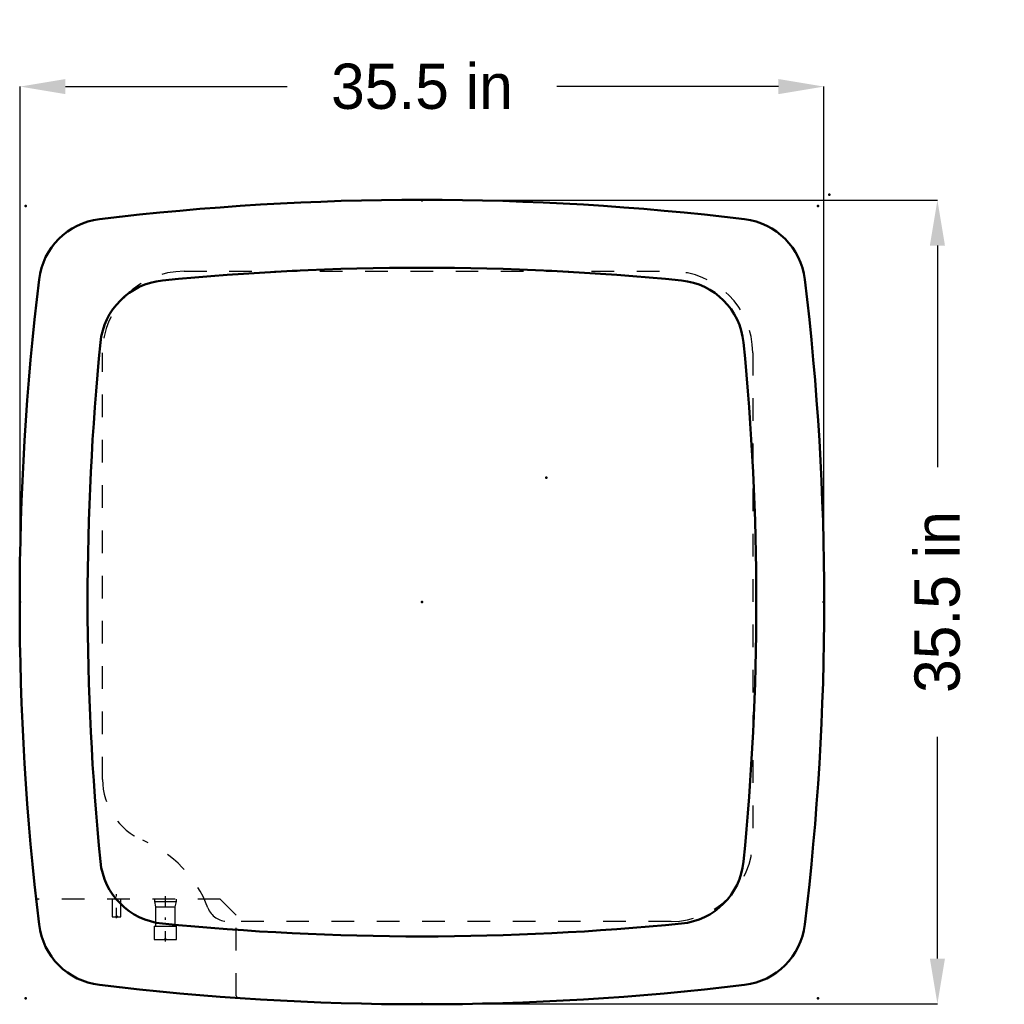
# Model space of a CAD drawing. Header units: inches. Extents: x -0.3 to 43.2, y -0.3 to 43.2.
import ezdxf

# ---------------------------------------------------------------- set-up
doc = ezdxf.new("R2010")
doc.units = ezdxf.units.IN
doc.header["$MEASUREMENT"] = 0
doc.linetypes.add('Center', pattern=[1.5, 0.45, -0.5, 0.05, -0.5])
doc.linetypes.add('Dashed', pattern=[2, 1, -1])
for name, color, linetype, lineweight in [('2d ConnectionPoints', 7, 'Continuous', 50), ('AM_0', 7, 'Continuous', 50), ('AM_5', 3, 'Continuous', 25), ('AM_7', 7, 'Center', 25), ('AM_9', 6, 'Dashed', 25)]:
    doc.layers.add(name, color=color, linetype=linetype, lineweight=lineweight)
doc.dimstyles.get("Standard").update_dxf_attribs({"dimtxt": 0.18, "dimasz": 0.18, "dimexe": 0.18, "dimexo": 0.0625, "dimgap": 0.09, "dimtad": 0, "dimtih": 1, "dimtoh": 1, "dimdec": 4, "dimzin": 0, "dimdsep": 46, "dimtxsty": 'Standard', "dimcen": 0.09, "dimadec": 0, "dimazin": 0, "dimtfac": 1, "dimtdec": 4, "dimtofl": 0, "dimtmove": 0, "dimatfit": 3, "dimfxl": 1, "dimtolj": 1, "dimtzin": 0, "dimarcsym": 0})

# ---------------------------------------------------------------- blocks, each defined once
blk = doc.blocks.new('*D1')
at = {"layer": 'AM_5', "color": 0, "lineweight": -2}
for p, q in [((-0.25, 17.5), (-0.25, 40.27)), ((1.75, 40.27), (11.547, 40.27)), ((33.25, 40.27), (23.453, 40.27)), ((35.25, 17.5), (35.25, 40.27))]:
    blk.add_line(p, q, dxfattribs=at)
at = {"layer": 'AM_5', "color": 0}
for points in [[(1.75, 40.603), (1.75, 39.937), (-0.25, 40.27)], [(33.25, 39.937), (33.25, 40.603), (35.25, 40.27)]]:
    blk.add_solid(points, dxfattribs=at)
at = {"layer": 'Defpoints', "color": 0}
for p in [(35.25, 40.27), (-0.25, 17.5), (35.25, 17.5)]:
    blk.add_point(p, dxfattribs=at)
at = {"layer": 'AM_5', "color": 0, "insert": (17.5, 40.27), "char_height": 2, "attachment_point": 5}
blk.add_mtext('\\A1;35.5 in', dxfattribs=at)
blk = doc.blocks.new('*D2')
at = {"layer": 'AM_5', "color": 0, "lineweight": -2}
for p, q in [((17.5, 35.25), (40.27, 35.25)), ((40.27, 33.25), (40.27, 23.453)), ((40.27, 1.75), (40.27, 11.547)), ((17.5, -0.25), (40.27, -0.25))]:
    blk.add_line(p, q, dxfattribs=at)
at = {"layer": 'AM_5', "color": 0}
for points in [[(40.603, 33.25), (39.937, 33.25), (40.27, 35.25)], [(39.937, 1.75), (40.603, 1.75), (40.27, -0.25)]]:
    blk.add_solid(points, dxfattribs=at)
at = {"layer": 'Defpoints', "color": 0}
for p in [(17.5, 35.25), (40.27, 35.25), (17.5, -0.25)]:
    blk.add_point(p, dxfattribs=at)
at = {"layer": 'AM_5', "color": 0, "insert": (40.27, 17.5), "char_height": 2, "attachment_point": 5, "rotation": 90}
blk.add_mtext('\\A1;35.5 in', dxfattribs=at)

msp = doc.modelspace()

# ---------------------------------------------------------------- linework, layer by layer
at = {"layer": '2d ConnectionPoints'}
for p in [(17.5, 35.25), (35.5, 35.5), (35.5, 35.5), (0, 35), (35, 35), (23, 23), (-0.25, 17.5), (17.5, 17.5), (17.5, 17.5), (35.25, 17.5), (4.007, 3.6), (6.167, 2.6), (0, 0), (35, 0), (17.5, -0.25)]:
    msp.add_point(p, dxfattribs=at)
at = {"layer": 'AM_0'}
for centre, radius, start, end in [((17.5, -83.81), 119.08, 83.1265578, 96.8734414), ((3.61392, 31.38608), 3.05, 96.873406, 173.12656), ((31.38608, 31.38608), 3.05, 6.873442, 83.12656), ((17.5, -83.81), 116.08, 84.3301049, 95.6698951), ((118.81, 17.5), 119.08, 173.1265578, 186.8734414), ((6.33299, 28.66701), 3.05, 95.669895, 174.330105), ((28.66701, 28.66701), 3.05, 5.669895, 84.330105), ((-83.81, 17.5), 119.08, 353.1265578, 6.8734423), ((118.81, 17.5), 116.08, 174.3301049, 185.6698951), ((-83.81, 17.5), 116.08, 354.3301049, 5.6698951), ((6.33299, 6.33299), 3.05, 185.669895, 264.330105), ((28.66701, 6.33299), 3.05, 275.669895, 354.330105), ((3.61392, 3.61392), 3.05, 186.873406, 263.126556), ((17.5, 118.81), 116.08, 264.3301049, 275.6698951), ((31.38608, 3.61392), 3.05, 276.873478, 353.12656), ((17.5, 118.81), 119.08, 263.1265577, 276.8734432)]:
    msp.add_arc(centre, radius, start, end, dxfattribs=at)
at = {"layer": 'AM_7'}
for p, q in [((4.007, 3.54), (4.007, 4.86)), ((6.167, 2.508), (6.167, 4.532))]:
    msp.add_line(p, q, dxfattribs=at)
at = {"layer": 'AM_9'}
for p, q in [((6.99, 32.11), (28.51, 32.11)), ((3.39, 9.66387), (3.39, 28.51)), ((32.11, 28.51), (32.11, 6.99)), ((8.59289, 4.38), (0.54454, 4.38)), ((3.82, 4.38), (3.82, 3.6)), ((4.194, 3.6), (4.194, 4.38)), ((5.68, 4.38), (5.68, 4.273)), ((6.654, 4.273), (6.654, 4.38)), ((9.3, 3.67289), (8.59289, 4.38)), ((5.68, 4.273), (5.73, 4.037)), ((5.68, 4.273), (6.654, 4.273)), ((5.73, 4.037), (5.73, 3.181)), ((5.73, 4.037), (6.604, 4.037)), ((6.604, 4.037), (6.654, 4.273)), ((6.604, 3.181), (6.604, 4.037)), ((3.82, 3.6), (4.194, 3.6)), ((9.3, 0.10604), (9.3, 3.67289)), ((5.671, 3.181), (6.663, 3.181)), ((5.671, 3.181), (5.671, 2.6)), ((6.663, 2.6), (6.663, 3.181)), ((28.51, 3.39), (8.92345, 3.39)), ((5.671, 2.6), (6.663, 2.6))]:
    msp.add_line(p, q, dxfattribs=at)
for centre, radius, start, end in [((6.99, 28.51), 3.6, 90, 180), ((28.51, 28.51), 3.6, 360, 90), ((6.311, 9.66387), 2.921, 180, 247.07201), ((3.12, 2.12), 5.27, 20.847241, 67.07201), ((28.51, 6.99), 3.6, 270, 360), ((0.54454, 4.48), 0.1, 186.282468, 270), ((8.92345, 4.33), 0.94, 200.847241, 270), ((9.4, 0.10604), 0.1, 180, 266.09636)]:
    msp.add_arc(centre, radius, start, end, dxfattribs=at)

# ---------------------------------------------------------------- dimensions: what is measured, and where the dimension line sits
at = {"layer": 'AM_5'}
dim = msp.add_linear_dim(base=(35.25, 40.27), p1=(-0.25, 17.5), p2=(35.25, 17.5), text='35.5 in', dimstyle='Standard', override={"dimtxt": 2, "dimasz": 2, "dimexe": 0, "dimexo": 0, "dimgap": 0.6}, dxfattribs=at)
dim.commit()
dim.dimension.update_dxf_attribs({"geometry": '*D1', "text_midpoint": (17.5, 40.27), "dimtype": 160})
dim = msp.add_linear_dim(base=(40.27, 35.25), p1=(17.5, -0.25), p2=(17.5, 35.25), angle=90, text='35.5 in', dimstyle='Standard', override={"dimtxt": 2, "dimasz": 2, "dimexe": 0, "dimexo": 0, "dimgap": 0.6}, dxfattribs=at)
dim.commit()
dim.dimension.update_dxf_attribs({"geometry": '*D2', "text_midpoint": (40.27, 17.5), "dimtype": 160, "text_rotation": 90})

doc.saveas('drawing.dxf')
